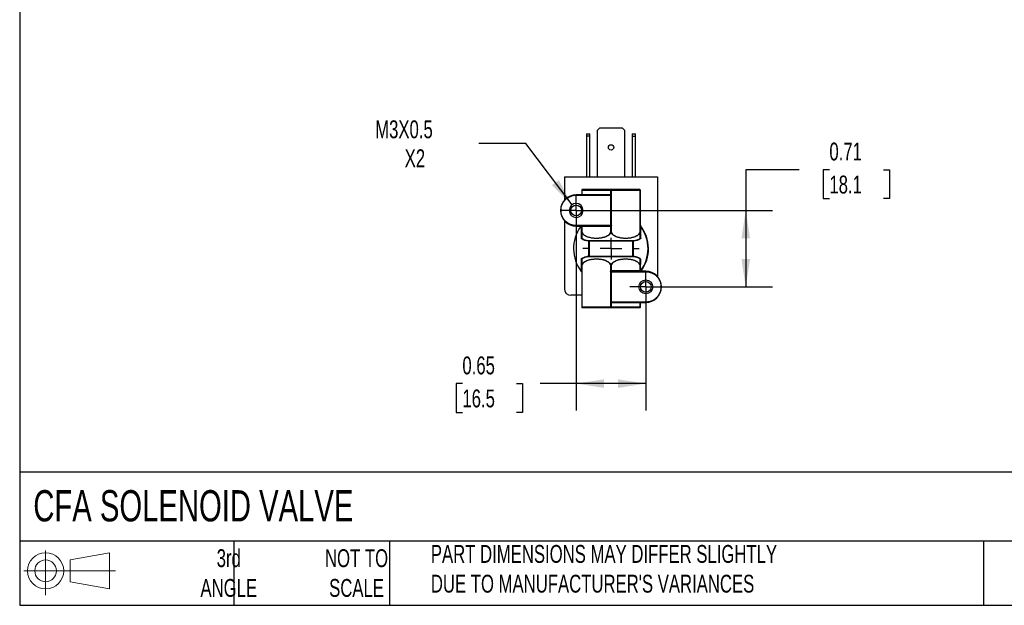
# Model space of a CAD drawing. Header units: inches. Extents: x 0.5 to 21.5, y 0.5 to 16.5.
# Tile 1 of 7: x 0.5 to 9.7, y 0.5 to 6. Entities that reach past the tile are written whole.
import ezdxf

# ---------------------------------------------------------------- set-up
doc = ezdxf.new("R2010")
doc.units = ezdxf.units.IN
doc.header["$LTSCALE"] = 2
doc.header["$MEASUREMENT"] = 0
doc.linetypes.add('SLD-Center', pattern=[0.75, 0.6, -0.05, 0.05, -0.05])
doc.linetypes.add('SLD-Solid', pattern=[0])
doc.layers.add('CENTER', color=40, linetype='SLD-Center')
doc.layers.add('SLD-DEFPOINTS', color=7, linetype='Continuous')
doc.layers.add('DIMENSIONS', color=140, linetype='SLD-Solid', lineweight=25)
doc.layers.add('TEXT', color=140, linetype='SLD-Solid', lineweight=25)
doc.styles.add('SLDTEXTSTYLE0', font='TXT', dxfattribs={"width": 0.7})
doc.dimstyles.new('SLDDIMSTYLE0', dxfattribs={"dimtxt": 0.169922, "dimasz": 0.26, "dimexe": 0, "dimexo": 0.0625, "dimgap": 0.04248, "dimtad": 0, "dimtih": 1, "dimtoh": 1, "dimrnd": 1e-09, "dimdsep": 46, "dimtxsty": 'SLDTEXTSTYLE0', "dimsah": 1, "dimcen": 0.09, "dimadec": 0, "dimazin": 2, "dimtfac": 1, "dimtofl": 0, "dimtmove": 0, "dimatfit": 3, "dimfxl": 0, "dimfrac": 2, "dimtolj": 1, "dimtzin": 12, "dimarcsym": 0})
doc.dimstyles.new('SLDDIMSTYLE6', dxfattribs={"dimtxt": 0.169922, "dimasz": 0.26, "dimexe": 0, "dimexo": 0.0625, "dimgap": 0.04248, "dimtad": 0, "dimtih": 1, "dimtoh": 1, "dimrnd": 1e-09, "dimzin": 12, "dimdsep": 46, "dimtxsty": 'SLDTEXTSTYLE0', "dimsah": 1, "dimcen": 0, "dimadec": 0, "dimazin": 3, "dimtfac": 1, "dimtofl": 0, "dimtmove": 0, "dimatfit": 3, "dimfxl": 0, "dimfrac": 2, "dimtolj": 1, "dimtzin": 12, "dimarcsym": 0})

# ---------------------------------------------------------------- blocks, each defined once
blk = doc.blocks.new('Block11')
at = {"color": 7, "linetype": 'SLD-Solid', "lineweight": 18}
for p, q in [((0.2038, 0.4182), (0.2038, 0)), ((0.4315, 0.3281), (0.8012, 0.3962)), ((0.8012, 0.3962), (0.8012, 0.0576)), ((0.4315, 0.1257), (0.4315, 0.3281)), ((0, 0.2269), (0.8562, 0.2269)), ((0.4315, 0.1257), (0.8012, 0.0576))]:
    blk.add_line(p, q, dxfattribs=at)
for radius in [0.1693, 0.1012]:
    blk.add_circle((0.2038, 0.2269), radius, dxfattribs=at)
blk = doc.blocks.new('Block12')
at = {"layer": 'SLD-DEFPOINTS'}
blk.add_blockref('Block11', (0, 0), dxfattribs=at)
blk = doc.blocks.new('_D_9')
at = {"layer": 'DIMENSIONS'}
for p, q in [((5.6975, 4.0863), (5.6975, 2.3197)), ((6.3475, 3.3723), (6.3475, 2.3197)), ((4.6344, 2.5697), (4.5773, 2.5697)), ((4.5773, 2.5697), (4.5773, 2.2996)), ((5.1393, 2.5697), (5.1964, 2.5697)), ((5.1964, 2.5697), (5.1964, 2.2996)), ((5.6975, 2.5697), (5.3611, 2.5697)), ((6.3475, 2.5697), (5.6975, 2.5697)), ((4.5773, 2.2996), (4.6344, 2.2996)), ((5.1964, 2.2996), (5.1393, 2.2996))]:
    blk.add_line(p, q, dxfattribs=at)
for points in [[(5.6975, 2.5697), (5.9575, 2.5297), (5.9575, 2.6097)], [(6.3475, 2.5697), (6.0875, 2.6097), (6.0875, 2.5297)]]:
    blk.add_solid(points, dxfattribs=at)
at = {"layer": 'DIMENSIONS', "char_height": 0.16667, "attachment_point": 1, "style": 'SLDTEXTSTYLE0'}
for s, insert in [('0.65', (4.6344, 2.8226)), ('16.5', (4.6344, 2.5145))]:
    blk.add_mtext(s, dxfattribs=dict(at, insert=insert))
blk = doc.blocks.new('_D_10')
at = {"layer": 'DIMENSIONS'}
for p, q in [((7.7809, 4.5663), (7.2809, 4.5663)), ((7.2809, 4.5663), (7.2809, 4.1863)), ((8.062, 4.5663), (8.0049, 4.5663)), ((8.0049, 4.5663), (8.0049, 4.2963)), ((8.5669, 4.5663), (8.624, 4.5663)), ((8.624, 4.5663), (8.624, 4.2963)), ((8.0049, 4.2963), (8.062, 4.2963)), ((8.624, 4.2963), (8.5669, 4.2963)), ((5.7975, 4.1863), (7.5309, 4.1863)), ((7.2809, 4.1863), (7.2809, 3.4723)), ((6.4475, 3.4723), (7.5309, 3.4723))]:
    blk.add_line(p, q, dxfattribs=at)
for points in [[(7.2809, 4.1863), (7.2409, 3.9263), (7.3209, 3.9263)], [(7.2809, 3.4723), (7.3209, 3.7323), (7.2409, 3.7323)]]:
    blk.add_solid(points, dxfattribs=at)
at = {"layer": 'DIMENSIONS', "char_height": 0.16667, "attachment_point": 1, "style": 'SLDTEXTSTYLE0'}
for s, insert in [('0.71', (8.062, 4.8192)), ('18.1', (8.062, 4.5111))]:
    blk.add_mtext(s, dxfattribs=dict(at, insert=insert))
blk = doc.blocks.new('_D_11')
at = {"layer": 'DIMENSIONS'}
for p, q in [((5.227, 4.8117), (4.7895, 4.8117)), ((5.6584, 4.2383), (5.227, 4.8117))]:
    blk.add_line(p, q, dxfattribs=at)
blk.add_solid([(5.6584, 4.2383), (5.5341, 4.4701), (5.4702, 4.422)], dxfattribs=at)
at = {"layer": 'DIMENSIONS', "char_height": 0.16667, "attachment_point": 1, "style": 'SLDTEXTSTYLE0'}
for s, insert in [('M3X0.5', (3.8201, 5.0266)), ('X2', (4.0955, 4.7565))]:
    blk.add_mtext(s, dxfattribs=dict(at, insert=insert))
blk = doc.blocks.new('SW_CENTERMARKSYMBOL_4')
at = {"layer": 'CENTER', "color": 0}
for p, q in [((0, 0.2), (0, 0.2635)), ((0, 0), (0, 0.1)), ((-0.2, 0), (-0.2635, 0)), ((0, 0), (-0.1, 0)), ((0, 0), (0, -0.1)), ((0, 0), (0.1, 0)), ((0.2, 0), (0.2635, 0)), ((0, -0.2), (0, -0.2635))]:
    blk.add_line(p, q, dxfattribs=at)
blk = doc.blocks.new('SW_CENTERMARKSYMBOL_5')
at = {"layer": 'CENTER', "color": 0}
for p, q in [((0, 0.1), (0, 0.15)), ((0, 0), (0, 0.1)), ((-0.1, 0), (-0.15, 0)), ((0, 0), (-0.1, 0)), ((0, 0), (0, -0.1)), ((0, 0), (0.1, 0)), ((0.1, 0), (0.15, 0)), ((0, -0.1), (0, -0.15))]:
    blk.add_line(p, q, dxfattribs=at)
blk = doc.blocks.new('SW_CENTERMARKSYMBOL_6')
at = {"layer": 'CENTER', "color": 0}
for p, q in [((0, 0.1), (0, 0.15)), ((0, 0), (0, 0.1)), ((-0.1, 0), (-0.15, 0)), ((0, 0), (-0.1, 0)), ((0, 0), (0, -0.1)), ((0, 0), (0.1, 0)), ((0.1, 0), (0.15, 0)), ((0, -0.1), (0, -0.15))]:
    blk.add_line(p, q, dxfattribs=at)

msp = doc.modelspace()

# ---------------------------------------------------------------- linework, layer by layer
for p, q in [((5.7925, 4.9006), (5.8235, 4.9006)), ((5.7925, 4.9006), (5.7925, 4.8794)), ((5.7925, 4.8794), (5.7925, 4.4986)), ((5.8235, 4.8794), (5.7925, 4.8794)), ((5.8235, 4.8794), (5.8235, 4.9006)), ((5.8235, 4.4986), (5.8235, 4.8794)), ((5.8975, 4.9354), (5.9187, 4.9566)), ((5.8975, 4.4986), (5.8975, 4.9354)), ((5.9187, 4.9566), (6.1263, 4.9566)), ((6.1263, 4.9566), (6.1475, 4.9354)), ((6.1475, 4.9354), (6.1475, 4.4986)), ((6.2215, 4.9006), (6.2525, 4.9006)), ((6.2215, 4.9006), (6.2215, 4.8794)), ((6.2215, 4.8794), (6.2215, 4.4986)), ((6.2215, 4.8794), (6.2525, 4.8794)), ((6.2525, 4.8794), (6.2525, 4.9006)), ((6.2525, 4.4986), (6.2525, 4.8794)), ((5.5875, 4.4986), (5.5875, 4.2823)), ((5.5875, 4.4986), (6.4575, 4.4986)), ((6.4575, 4.4986), (6.4575, 3.5683)), ((5.6975, 4.3283), (5.6975, 4.3323)), ((6.0076, 4.3323), (5.6975, 4.3323)), ((5.6975, 4.3283), (6.0179, 4.3283)), ((5.7485, 4.3763), (5.7525, 4.3763)), ((5.7485, 4.3763), (5.7485, 4.3363)), ((5.7485, 4.3363), (5.7525, 4.3363)), ((5.7525, 4.3363), (5.7525, 4.3763)), ((5.7525, 4.3763), (6.0185, 4.3763)), ((5.7525, 4.3363), (6.0096, 4.3363)), ((6.0205, 4.3803), (5.7545, 4.3803)), ((6.0179, 4.3283), (6.0179, 4.3311)), ((6.0179, 4.3283), (6.0179, 4.0443)), ((6.0264, 4.3283), (6.0179, 4.3283)), ((6.0185, 4.3763), (6.0185, 4.3345)), ((6.0185, 4.3763), (6.0265, 4.3763)), ((6.2905, 4.3803), (6.0245, 4.3803)), ((6.0264, 4.3283), (6.0264, 4.3323)), ((6.0264, 4.3323), (6.0265, 4.3323)), ((6.0264, 4.0443), (6.0264, 4.3283)), ((6.0265, 4.3323), (6.0265, 4.3763)), ((6.0265, 4.3763), (6.2925, 4.3763)), ((6.2925, 4.3763), (6.2925, 3.9757)), ((6.2965, 4.3763), (6.2925, 4.3763)), ((6.2965, 3.9757), (6.2965, 4.3763)), ((5.5875, 4.0903), (5.5875, 3.4546)), ((6.0179, 4.0443), (5.6975, 4.0443)), ((5.6975, 4.0403), (5.6975, 4.0443)), ((5.6975, 4.0403), (6.0076, 4.0403)), ((5.7445, 4.0403), (5.7445, 3.9282)), ((5.7525, 4.0363), (5.7485, 4.0363)), ((5.7485, 4.0363), (5.7485, 3.9757)), ((5.7525, 3.9757), (5.7525, 4.0363)), ((6.0096, 4.0363), (5.7525, 4.0363)), ((6.0179, 4.0416), (6.0179, 4.0443)), ((6.0185, 4.0382), (6.0185, 3.9757)), ((6.0264, 4.0403), (6.0264, 4.0443)), ((6.0265, 4.0403), (6.0264, 4.0403)), ((6.0265, 3.9757), (6.0265, 4.0403)), ((6.3005, 4.0353), (6.2965, 4.0353)), ((6.3005, 3.9282), (6.3005, 4.0353)), ((5.7445, 3.9282), (5.7485, 3.9282)), ((5.748, 3.9215), (5.7503, 3.9249)), ((5.8135, 3.9004), (5.8175, 3.9004)), ((5.8135, 3.9004), (5.8135, 3.7583)), ((5.8137, 3.9044), (6.2313, 3.9044)), ((6.2275, 3.9004), (5.8175, 3.9004)), ((5.8175, 3.9004), (5.8175, 3.7583)), ((6.2275, 3.7583), (6.2275, 3.9004)), ((6.2275, 3.9004), (6.2315, 3.9004)), ((6.2315, 3.7583), (6.2315, 3.9004)), ((6.297, 3.9215), (6.2947, 3.9249)), ((5.7445, 3.7347), (5.7445, 3.6167)), ((5.7485, 3.6829), (5.7485, 3.2823)), ((5.7525, 3.2823), (5.7525, 3.6829)), ((5.8175, 3.7583), (5.8135, 3.7583)), ((6.2313, 3.7543), (5.8137, 3.7543)), ((5.8175, 3.7583), (6.2275, 3.7583)), ((6.0185, 3.6829), (6.0185, 3.6183)), ((6.0265, 3.6227), (6.0265, 3.6829)), ((6.2315, 3.7583), (6.2275, 3.7583)), ((6.2925, 3.6829), (6.2925, 3.6263)), ((6.2965, 3.6263), (6.2965, 3.6829)), ((6.0185, 3.6183), (6.0186, 3.6183)), ((6.0186, 3.6183), (6.0186, 3.6144)), ((6.0186, 3.6144), (6.0186, 3.3303)), ((6.0271, 3.6165), (6.0271, 3.6143)), ((6.0271, 3.3303), (6.0271, 3.6143)), ((6.0271, 3.6143), (6.3475, 3.6143)), ((6.0414, 3.6263), (6.2925, 3.6263)), ((6.3475, 3.6183), (6.0454, 3.6183)), ((6.2925, 3.6263), (6.2965, 3.6263)), ((6.3475, 3.6143), (6.3475, 3.6183)), ((5.7485, 3.3946), (5.6475, 3.3946)), ((6.0185, 3.3263), (6.0185, 3.2823)), ((6.0186, 3.3263), (6.0185, 3.3263)), ((6.0186, 3.3303), (6.0271, 3.3303)), ((6.0186, 3.3303), (6.0186, 3.3263)), ((6.0265, 3.2823), (6.0265, 3.3267)), ((6.3475, 3.3303), (6.0271, 3.3303)), ((6.0271, 3.3303), (6.0271, 3.3266)), ((6.0294, 3.3263), (6.3475, 3.3263)), ((6.2925, 3.3263), (6.2925, 3.2823)), ((6.2965, 3.2823), (6.2965, 3.3263)), ((6.3475, 3.3303), (6.3475, 3.3263)), ((5.7485, 3.2823), (5.7525, 3.2823)), ((6.0185, 3.2823), (5.7525, 3.2823)), ((5.7545, 3.2783), (5.7525, 3.2783)), ((6.0205, 3.2783), (5.7545, 3.2783)), ((6.0265, 3.2823), (6.0185, 3.2823)), ((6.0245, 3.2783), (6.0205, 3.2783)), ((6.2905, 3.2783), (6.0245, 3.2783)), ((6.2925, 3.2823), (6.0265, 3.2823)), ((6.2925, 3.2783), (6.2905, 3.2783)), ((6.2925, 3.2823), (6.2965, 3.2823))]:
    msp.add_line(p, q)
at = {"flags": 128}
for points in [[(5.7505, 4.3323), (5.7509, 4.3324), (5.7513, 4.3326), (5.7516, 4.333), (5.7519, 4.3335), (5.7522, 4.3341), (5.7523, 4.3348), (5.7525, 4.3356), (5.7525, 4.3363)], [(5.7525, 4.3763), (5.7525, 4.3771), (5.7526, 4.3779), (5.7528, 4.3786), (5.7531, 4.3792), (5.7534, 4.3797), (5.7537, 4.38), (5.7541, 4.3803), (5.7545, 4.3803)], [(6.0096, 4.3363), (6.0095, 4.3356), (6.0094, 4.3348), (6.0092, 4.3341), (6.009, 4.3335), (6.0087, 4.333), (6.0083, 4.3326), (6.008, 4.3324), (6.0076, 4.3323)], [(6.0205, 4.3803), (6.0201, 4.3803), (6.0197, 4.38), (6.0194, 4.3797), (6.0191, 4.3792), (6.0188, 4.3786), (6.0186, 4.3779), (6.0185, 4.3771), (6.0185, 4.3763)], [(6.0265, 4.3763), (6.0265, 4.3771), (6.0263, 4.3779), (6.0262, 4.3786), (6.0259, 4.3792), (6.0256, 4.3797), (6.0253, 4.38), (6.0249, 4.3803), (6.0245, 4.3803)], [(6.2905, 4.3803), (6.2909, 4.3803), (6.2913, 4.38), (6.2916, 4.3797), (6.2919, 4.3792), (6.2922, 4.3786), (6.2923, 4.3779), (6.2925, 4.3771), (6.2925, 4.3763)], [(5.7525, 4.0363), (5.7525, 4.0371), (5.7523, 4.0379), (5.7522, 4.0386), (5.7519, 4.0392), (5.7516, 4.0397), (5.7513, 4.04), (5.7509, 4.0403), (5.7505, 4.0403)], [(6.0076, 4.0403), (6.008, 4.0403), (6.0083, 4.04), (6.0087, 4.0397), (6.009, 4.0392), (6.0092, 4.0386), (6.0094, 4.0379), (6.0095, 4.0371), (6.0096, 4.0363)], [(6.3005, 3.9282), (6.2997, 3.9282), (6.299, 3.9282), (6.2983, 3.9282), (6.2977, 3.9282), (6.2972, 3.9282), (6.2968, 3.9282), (6.2966, 3.9282), (6.2965, 3.9282)], [(6.0454, 3.6183), (6.0446, 3.6185), (6.0439, 3.6189), (6.0432, 3.6197), (6.0426, 3.6207), (6.0421, 3.6219), (6.0417, 3.6233), (6.0415, 3.6248), (6.0414, 3.6263)], [(6.2965, 3.6183), (6.2957, 3.6185), (6.295, 3.6189), (6.2943, 3.6197), (6.2937, 3.6207), (6.2932, 3.6219), (6.2928, 3.6233), (6.2926, 3.6248), (6.2925, 3.6263)], [(5.7545, 3.2783), (5.7541, 3.2784), (5.7537, 3.2786), (5.7534, 3.279), (5.7531, 3.2795), (5.7528, 3.2801), (5.7526, 3.2808), (5.7525, 3.2816), (5.7525, 3.2823)], [(6.0205, 3.2783), (6.0201, 3.2784), (6.0197, 3.2786), (6.0194, 3.279), (6.0191, 3.2795), (6.0188, 3.2801), (6.0186, 3.2808), (6.0185, 3.2816), (6.0185, 3.2823)], [(6.0245, 3.2783), (6.0249, 3.2784), (6.0253, 3.2786), (6.0256, 3.279), (6.0259, 3.2795), (6.0262, 3.2801), (6.0263, 3.2808), (6.0265, 3.2816), (6.0265, 3.2823)], [(6.2925, 3.2823), (6.2925, 3.2816), (6.2923, 3.2808), (6.2922, 3.2801), (6.2919, 3.2795), (6.2916, 3.279), (6.2913, 3.2786), (6.2909, 3.2784), (6.2905, 3.2783)]]:
    msp.add_lwpolyline(points, dxfattribs=at)
for centre, radius in [((6.0225, 4.7746), 0.025), ((5.6975, 4.1863), 0.05), ((6.3475, 3.4723), 0.065), ((6.3475, 3.4723), 0.05)]:
    msp.add_circle(centre, radius)
for centre, radius, start, end in [((5.6975, 4.1863), 0.146, 90, 270), ((5.7445, 4.3363), 0.004, 270, 0), ((5.7525, 4.3763), 0.004, 90, 180), ((6.0114, 4.3369), 0.00754, 312.78771, 340.85769), ((6.0101, 4.3372), 0.00996, 321.83813, 339.83313), ((6.2925, 4.3763), 0.004, 0, 90), ((5.6975, 4.1863), 0.065, 0, 180), ((5.6975, 4.1863), 0.065, 180, 0), ((6.3005, 4.0485), 0.004, 180, 218.25057), ((6.0225, 3.8293), 0.35, 144.21497, 217.41216), ((5.7353, 4.0363), 0.004, 324.21497, 90), ((5.7445, 4.0363), 0.004, 0, 90), ((5.7508, 3.9758), 0.00227, 182.10011, 231.25859), ((5.7563, 3.972), 0.00535, 135.21291, 157.05881), ((6.0114, 4.0357), 0.00754, 19.14231, 47.21229), ((6.0101, 4.0355), 0.00996, 20.16687, 38.16187), ((6.0268, 3.9834), 0.0113, 222.96224, 236.16859), ((6.0182, 3.9834), 0.0113, 303.83141, 317.03776), ((6.2887, 3.972), 0.00535, 22.94119, 44.78709), ((6.2942, 3.9758), 0.00227, 308.74141, 357.89989), ((6.0225, 3.8293), 0.35, 323.00471, 38.25057), ((6.0225, 3.8293), 0.346, 322.95188, 36.53742), ((5.8135, 3.9004), 0.004, 359.99498, 88.15261), ((6.2315, 3.9004), 0.004, 91.84739, 180.00502), ((5.7525, 3.7305), 0.004, 123.94219, 179.99955), ((5.7508, 3.6828), 0.00227, 128.74141, 177.89989), ((5.7563, 3.6867), 0.00535, 202.94119, 224.78709), ((5.8135, 3.7583), 0.004, 271.84739, 0.00502), ((6.0268, 3.6752), 0.0113, 123.83141, 137.03776), ((6.0182, 3.6752), 0.0113, 42.96224, 56.16859), ((6.2315, 3.7583), 0.004, 179.99498, 268.15261), ((6.2887, 3.6867), 0.00535, 315.21291, 337.05881), ((6.2925, 3.7305), 0.004, 0.00043, 56.05818), ((6.2942, 3.6828), 0.00227, 2.10011, 51.25859), ((5.7445, 3.6102), 0.004, 0, 38.25057), ((6.0509, 3.6318), 0.0283, 202.85537, 212.74578), ((6.0415, 3.6293), 0.0164, 203.65682, 227.74484), ((6.3045, 3.6263), 0.008, 180, 270), ((6.3475, 3.4723), 0.146, 270, 90), ((5.6475, 3.4546), 0.06, 180, 270), ((5.7525, 3.2823), 0.004, 180, 270), ((6.2925, 3.2823), 0.004, 270, 0)]:
    msp.add_arc(centre, radius, start, end)
for points, knots in [([(5.6975, 4.0443), (5.6789, 4.0443), (5.6603, 4.048), (5.626, 4.0623), (5.6102, 4.0728), (5.5839, 4.0991), (5.5734, 4.1148), (5.5592, 4.1492), (5.5555, 4.1677), (5.5555, 4.2049), (5.5592, 4.2235), (5.5734, 4.2578), (5.5839, 4.2736), (5.6102, 4.2999), (5.626, 4.3104), (5.6603, 4.3246), (5.6789, 4.3283), (5.6975, 4.3283)], [0, 0, 0, 0, 0.125, 0.125, 0.25, 0.25, 0.375, 0.375, 0.5, 0.5, 0.625, 0.625, 0.75, 0.75, 0.875, 0.875, 1, 1, 1, 1]), ([(6.0165, 4.3314), (6.0158, 4.3315), (6.0141, 4.3319), (6.0111, 4.3322), (6.0089, 4.3323), (6.0076, 4.3323)], [0, 0, 0, 0, 0.238634, 0.571915, 1, 1, 1, 1]), ([(6.0195, 4.3338), (6.0198, 4.3335), (6.0206, 4.333), (6.0218, 4.3321), (6.023, 4.3312), (6.0246, 4.33), (6.0257, 4.329), (6.0264, 4.3283)], [0, 0, 0, 0, 0.150087, 0.317094, 0.501235, 0.643129, 1, 1, 1, 1]), ([(5.7485, 3.9757), (5.7485, 3.9763), (5.7487, 3.9769), (5.7504, 3.9769), (5.7516, 3.9763), (5.7525, 3.9757)], [0, 0, 0, 0, 0.5, 0.5, 1, 1, 1, 1]), ([(5.7485, 3.9282), (5.7485, 3.9283), (5.7485, 3.9291), (5.7485, 3.9322), (5.7485, 3.9346), (5.7485, 3.9414), (5.7485, 3.9459), (5.7485, 3.9582), (5.7485, 3.9658), (5.7485, 3.9757)], [0, 0, 0, 0, 0.25, 0.25, 0.5, 0.5, 0.75, 0.75, 1, 1, 1, 1]), ([(5.7514, 3.9741), (5.7511, 3.9744), (5.7506, 3.9749), (5.7498, 3.9754), (5.7494, 3.9749), (5.7494, 3.9744), (5.7493, 3.9741)], [0, 0, 0, 0, 0.253213, 0.499323, 0.745698, 1, 1, 1, 1]), ([(5.7493, 3.9741), (5.7494, 3.9728), (5.7494, 3.9703), (5.7494, 3.9668), (5.7495, 3.9635), (5.7495, 3.9593), (5.7496, 3.9545), (5.7497, 3.9479), (5.7498, 3.9409), (5.7499, 3.9348), (5.7501, 3.9302), (5.7502, 3.9272), (5.7503, 3.9254), (5.7503, 3.925), (5.7503, 3.9249)], [0, 0, 0, 0, 0.031384, 0.062925, 0.09467, 0.126659, 0.188631, 0.252473, 0.375849, 0.503081, 0.626709, 0.752599, 0.875903, 1, 1, 1, 1]), ([(6.0205, 3.9741), (6.0193, 3.9727), (6.017, 3.9698), (6.0132, 3.9659), (6.0092, 3.9621), (6.0051, 3.9585), (6.0007, 3.9552), (5.9961, 3.952), (5.9877, 3.9468), (5.9749, 3.9404), (5.9577, 3.9342), (5.9399, 3.9298), (5.9162, 3.9259), (5.8864, 3.9241), (5.8564, 3.9259), (5.8326, 3.9298), (5.8147, 3.9342), (5.7973, 3.9404), (5.7832, 3.9474), (5.7725, 3.9543), (5.7648, 3.9602), (5.7577, 3.9667), (5.7534, 3.9716), (5.7514, 3.9741)], [0, 0, 0, 0, 0.017452, 0.03506, 0.052858, 0.070874, 0.089135, 0.107665, 0.126487, 0.188273, 0.252032, 0.313857, 0.376804, 0.500059, 0.623655, 0.68661, 0.748451, 0.81207, 0.873732, 0.90642, 0.938269, 0.96941, 1, 1, 1, 1]), ([(5.7525, 3.9757), (5.7608, 3.9656), (5.7706, 3.9578), (5.792, 3.9454), (5.8033, 3.9409), (5.8263, 3.9341), (5.8382, 3.9318), (5.8619, 3.9288), (5.8737, 3.9282), (5.8973, 3.9282), (5.9091, 3.9288), (5.9326, 3.9318), (5.9444, 3.934), (5.9676, 3.9408), (5.9789, 3.9453), (6.0004, 3.9578), (6.0102, 3.9656), (6.0185, 3.9757)], [0, 0, 0, 0, 0.125, 0.125, 0.25, 0.25, 0.375, 0.375, 0.5, 0.5, 0.625, 0.625, 0.75, 0.75, 0.875, 0.875, 1, 1, 1, 1]), ([(6.0076, 4.0403), (6.0094, 4.0404), (6.0124, 4.0405), (6.0153, 4.041), (6.0165, 4.0413)], [0, 0, 0, 0, 0.606556, 1, 1, 1, 1]), ([(6.0179, 4.0416), (6.0186, 4.0418), (6.02, 4.0422), (6.0219, 4.0427), (6.0238, 4.0433), (6.0252, 4.0438), (6.0261, 4.0441), (6.0263, 4.0442), (6.0264, 4.0443), (6.0264, 4.0443)], [0, 0, 0, 0, 0.241355, 0.457243, 0.645083, 0.894095, 0.970073, 0.990707, 1, 1, 1, 1]), ([(6.0185, 3.9757), (6.0189, 3.976), (6.0197, 3.9764), (6.0211, 3.9768), (6.0227, 3.977), (6.0247, 3.9767), (6.0259, 3.9761), (6.0265, 3.9757)], [0, 0, 0, 0, 0.1792306, 0.3447147, 0.5009468, 0.7374684, 1, 1, 1, 1]), ([(6.0264, 4.0443), (6.0259, 4.0438), (6.0248, 4.0429), (6.0231, 4.0415), (6.0212, 4.0401), (6.02, 4.0393), (6.0195, 4.0389)], [0, 0, 0, 0, 0.251289, 0.503729, 0.757075, 1, 1, 1, 1]), ([(6.0245, 3.9741), (6.0243, 3.9744), (6.0237, 3.9749), (6.0225, 3.9754), (6.0213, 3.9749), (6.0207, 3.9744), (6.0205, 3.9741)], [0, 0, 0, 0, 0.2532134, 0.4993233, 0.7456976, 1, 1, 1, 1]), ([(6.2936, 3.9741), (6.2925, 3.9727), (6.2901, 3.9698), (6.2863, 3.9659), (6.2823, 3.9621), (6.278, 3.9585), (6.2736, 3.9552), (6.269, 3.952), (6.2605, 3.9468), (6.2476, 3.9404), (6.2302, 3.9342), (6.2123, 3.9298), (6.1885, 3.9259), (6.1586, 3.9241), (6.1287, 3.9259), (6.1049, 3.9298), (6.0872, 3.9342), (6.07, 3.9404), (6.056, 3.9474), (6.0454, 3.9543), (6.0378, 3.9602), (6.0307, 3.9667), (6.0266, 3.9716), (6.0245, 3.9741)], [0, 0, 0, 0, 0.017452, 0.03506, 0.052858, 0.070874, 0.089135, 0.107665, 0.126487, 0.188273, 0.252032, 0.313857, 0.376804, 0.500059, 0.623655, 0.68661, 0.748451, 0.81207, 0.873732, 0.90642, 0.938269, 0.96941, 1, 1, 1, 1]), ([(6.0265, 3.9757), (6.0348, 3.9656), (6.0446, 3.9578), (6.066, 3.9454), (6.0773, 3.9409), (6.1003, 3.9341), (6.1122, 3.9318), (6.1359, 3.9288), (6.1477, 3.9282), (6.1713, 3.9282), (6.1831, 3.9288), (6.2066, 3.9318), (6.2184, 3.934), (6.2416, 3.9408), (6.2529, 3.9453), (6.2744, 3.9578), (6.2842, 3.9656), (6.2925, 3.9757)], [0, 0, 0, 0, 0.125, 0.125, 0.25, 0.25, 0.375, 0.375, 0.5, 0.5, 0.625, 0.625, 0.75, 0.75, 0.875, 0.875, 1, 1, 1, 1]), ([(6.2925, 3.9757), (6.2929, 3.976), (6.2937, 3.9764), (6.2947, 3.9768), (6.2956, 3.977), (6.2964, 3.9767), (6.2964, 3.9761), (6.2965, 3.9757)], [0, 0, 0, 0, 0.179231, 0.344715, 0.500947, 0.737468, 1, 1, 1, 1]), ([(6.2957, 3.9741), (6.2956, 3.9744), (6.2956, 3.9749), (6.2952, 3.9754), (6.2944, 3.9749), (6.2939, 3.9744), (6.2936, 3.9741)], [0, 0, 0, 0, 0.253213, 0.499323, 0.745698, 1, 1, 1, 1]), ([(6.2947, 3.9249), (6.2947, 3.9249), (6.2947, 3.925), (6.2948, 3.9255), (6.2948, 3.9263), (6.2948, 3.9277), (6.2949, 3.9302), (6.295, 3.9348), (6.2952, 3.9409), (6.2953, 3.9479), (6.2954, 3.9545), (6.2955, 3.9603), (6.2956, 3.9667), (6.2956, 3.9716), (6.2957, 3.9741)], [0, 0, 0, 0, 0.062256, 0.124103, 0.185757, 0.247427, 0.373307, 0.496949, 0.624171, 0.74756, 0.811391, 0.873376, 0.937088, 1, 1, 1, 1]), ([(6.2965, 3.9757), (6.2965, 3.9658), (6.2965, 3.9582), (6.2965, 3.9459), (6.2965, 3.9414), (6.2965, 3.9346), (6.2965, 3.9322), (6.2965, 3.9291), (6.2965, 3.9283), (6.2965, 3.9282)], [0, 0, 0, 0, 0.25, 0.25, 0.5, 0.5, 0.75, 0.75, 1, 1, 1, 1]), ([(6.2974, 4.046), (6.2974, 4.046), (6.2974, 4.0459), (6.2976, 4.0453), (6.2978, 4.0445), (6.2981, 4.0434), (6.2987, 4.0416), (6.2995, 4.0389), (6.3001, 4.0366), (6.3005, 4.0353)], [0, 0, 0, 0, 0.056443, 0.124096, 0.209001, 0.314221, 0.441296, 0.671861, 1, 1, 1, 1]), ([(5.8135, 3.9004), (5.8018, 3.9008), (5.7904, 3.9028), (5.7682, 3.9099), (5.7576, 3.9151), (5.748, 3.9215)], [0, 0, 0, 0, 0.5, 0.5, 1, 1, 1, 1]), ([(5.7503, 3.9249), (5.7521, 3.9237), (5.7558, 3.9212), (5.7616, 3.9181), (5.7674, 3.9152), (5.7732, 3.9127), (5.7791, 3.9106), (5.785, 3.9088), (5.7908, 3.9073), (5.7966, 3.9061), (5.8024, 3.9052), (5.808, 3.9047), (5.8118, 3.9045), (5.8137, 3.9044)], [0, 0, 0, 0, 0.098898, 0.196198, 0.291901, 0.386006, 0.478513, 0.569422, 0.658733, 0.746447, 0.832563, 0.91708, 1, 1, 1, 1]), ([(5.8137, 3.9044), (5.8137, 3.9044), (5.8137, 3.9043), (5.8136, 3.9035), (5.8136, 3.9022), (5.8136, 3.901), (5.8135, 3.9004)], [0, 0, 0, 0, 0.199308, 0.432502, 0.699459, 1, 1, 1, 1]), ([(6.2313, 3.9044), (6.2336, 3.9045), (6.2382, 3.9047), (6.2452, 3.9056), (6.2523, 3.9068), (6.2594, 3.9086), (6.2666, 3.9108), (6.2737, 3.9135), (6.2809, 3.9167), (6.2879, 3.9205), (6.2924, 3.9234), (6.2947, 3.9249)], [0, 0, 0, 0, 0.101564, 0.205515, 0.311853, 0.420578, 0.53169, 0.645187, 0.761072, 0.879343, 1, 1, 1, 1]), ([(6.2315, 3.9004), (6.2314, 3.9008), (6.2314, 3.9017), (6.2314, 3.9027), (6.2314, 3.9035), (6.2313, 3.9041), (6.2313, 3.9043), (6.2313, 3.9044), (6.2313, 3.9044)], [0, 0, 0, 0, 0.204401, 0.393736, 0.567978, 0.727109, 0.871118, 1, 1, 1, 1]), ([(6.297, 3.9215), (6.2874, 3.9151), (6.2768, 3.9099), (6.2546, 3.9028), (6.2432, 3.9008), (6.2315, 3.9004)], [0, 0, 0, 0, 0.5, 0.5, 1, 1, 1, 1]), ([(5.7445, 3.7347), (5.7544, 3.7418), (5.7655, 3.7476), (5.789, 3.7556), (5.8011, 3.7579), (5.8135, 3.7583)], [0, 0, 0, 0, 0.5, 0.5, 1, 1, 1, 1]), ([(5.7485, 3.7305), (5.7485, 3.7305), (5.748, 3.731), (5.7465, 3.7326), (5.7455, 3.7336), (5.7445, 3.7347)], [0, 0, 0, 0, 0.5, 0.5, 1, 1, 1, 1]), ([(5.7445, 3.7347), (5.7459, 3.7344), (5.7473, 3.7342), (5.7495, 3.7339), (5.7502, 3.7338), (5.7503, 3.7338)], [0, 0, 0, 0, 0.5, 0.5, 1, 1, 1, 1]), ([(5.7485, 3.6829), (5.7485, 3.6928), (5.7485, 3.7004), (5.7485, 3.7127), (5.7485, 3.7172), (5.7485, 3.7241), (5.7485, 3.7264), (5.7485, 3.7296), (5.7485, 3.7303), (5.7485, 3.7305)], [0, 0, 0, 0, 0.25, 0.25, 0.5, 0.5, 0.75, 0.75, 1, 1, 1, 1]), ([(5.7525, 3.6829), (5.7521, 3.6827), (5.7513, 3.6822), (5.7503, 3.6819), (5.7494, 3.6817), (5.7486, 3.682), (5.7485, 3.6826), (5.7485, 3.6829)], [0, 0, 0, 0, 0.1792306, 0.3447147, 0.5009468, 0.7374684, 1, 1, 1, 1]), ([(5.7503, 3.7338), (5.7503, 3.7337), (5.7503, 3.7336), (5.7502, 3.7331), (5.7502, 3.7323), (5.7502, 3.7309), (5.7501, 3.7284), (5.7499, 3.7239), (5.7498, 3.7177), (5.7497, 3.7108), (5.7496, 3.7041), (5.7495, 3.6983), (5.7494, 3.692), (5.7494, 3.687), (5.7493, 3.6846)], [0, 0, 0, 0, 0.062678, 0.124932, 0.186979, 0.249034, 0.37469, 0.498081, 0.625042, 0.748136, 0.81182, 0.873661, 0.937231, 1, 1, 1, 1]), ([(5.7493, 3.6846), (5.7494, 3.6843), (5.7494, 3.6837), (5.7498, 3.6833), (5.7506, 3.6837), (5.7511, 3.6843), (5.7514, 3.6846)], [0, 0, 0, 0, 0.253213, 0.499323, 0.745698, 1, 1, 1, 1]), ([(5.8137, 3.7543), (5.8114, 3.7542), (5.8068, 3.7539), (5.7998, 3.7531), (5.7927, 3.7518), (5.7856, 3.7501), (5.7784, 3.7479), (5.7712, 3.7452), (5.7641, 3.7419), (5.7571, 3.7382), (5.7525, 3.7353), (5.7503, 3.7338)], [0, 0, 0, 0, 0.10154, 0.205473, 0.311799, 0.420518, 0.531629, 0.645133, 0.761029, 0.879318, 1, 1, 1, 1]), ([(5.7514, 3.6846), (5.7525, 3.686), (5.7549, 3.6888), (5.7587, 3.6928), (5.7627, 3.6966), (5.767, 3.7001), (5.7714, 3.7035), (5.776, 3.7067), (5.7845, 3.7119), (5.7974, 3.7183), (5.8148, 3.7245), (5.8327, 3.7289), (5.8565, 3.7328), (5.8864, 3.7345), (5.9163, 3.7328), (5.94, 3.7289), (5.9578, 3.7244), (5.975, 3.7183), (5.989, 3.7113), (5.9996, 3.7044), (6.0072, 3.6985), (6.0143, 3.692), (6.0184, 3.687), (6.0205, 3.6846)], [0, 0, 0, 0, 0.017452, 0.03506, 0.052858, 0.070874, 0.089135, 0.107665, 0.126487, 0.188273, 0.252032, 0.313857, 0.376804, 0.500059, 0.623655, 0.68661, 0.748451, 0.81207, 0.873732, 0.90642, 0.938269, 0.96941, 1, 1, 1, 1]), ([(6.0185, 3.6829), (6.0102, 3.6931), (6.0004, 3.7008), (5.979, 3.7133), (5.9677, 3.7178), (5.9446, 3.7246), (5.9328, 3.7269), (5.9091, 3.7298), (5.8973, 3.7305), (5.8737, 3.7305), (5.8619, 3.7298), (5.8384, 3.7269), (5.8266, 3.7246), (5.8034, 3.7178), (5.7921, 3.7133), (5.7706, 3.7008), (5.7608, 3.6931), (5.7525, 3.6829)], [0, 0, 0, 0, 0.125, 0.125, 0.25, 0.25, 0.375, 0.375, 0.5, 0.5, 0.625, 0.625, 0.75, 0.75, 0.875, 0.875, 1, 1, 1, 1]), ([(5.8135, 3.7583), (5.8135, 3.7578), (5.8136, 3.757), (5.8136, 3.7559), (5.8136, 3.7551), (5.8137, 3.7546), (5.8137, 3.7543), (5.8137, 3.7543), (5.8137, 3.7543)], [0, 0, 0, 0, 0.2044006, 0.3937363, 0.5679785, 0.7271092, 0.8711181, 1, 1, 1, 1]), ([(6.0265, 3.6829), (6.0261, 3.6827), (6.0253, 3.6822), (6.0239, 3.6819), (6.0223, 3.6817), (6.0203, 3.682), (6.0191, 3.6826), (6.0185, 3.6829)], [0, 0, 0, 0, 0.179231, 0.344715, 0.500947, 0.737468, 1, 1, 1, 1]), ([(6.0205, 3.6846), (6.0207, 3.6843), (6.0213, 3.6837), (6.0225, 3.6833), (6.0237, 3.6837), (6.0243, 3.6843), (6.0245, 3.6846)], [0, 0, 0, 0, 0.253213, 0.499323, 0.745698, 1, 1, 1, 1]), ([(6.0245, 3.6846), (6.0257, 3.686), (6.028, 3.6888), (6.0318, 3.6928), (6.0357, 3.6966), (6.0399, 3.7001), (6.0443, 3.7035), (6.0489, 3.7067), (6.0573, 3.7119), (6.0701, 3.7183), (6.0873, 3.7245), (6.1051, 3.7289), (6.1287, 3.7328), (6.1586, 3.7345), (6.1886, 3.7328), (6.2124, 3.7289), (6.2303, 3.7244), (6.2477, 3.7183), (6.2618, 3.7113), (6.2725, 3.7044), (6.2802, 3.6985), (6.2873, 3.692), (6.2915, 3.687), (6.2936, 3.6846)], [0, 0, 0, 0, 0.017452, 0.03506, 0.052858, 0.070874, 0.089135, 0.107665, 0.126487, 0.188273, 0.252032, 0.313857, 0.376804, 0.500059, 0.623655, 0.68661, 0.748451, 0.81207, 0.873732, 0.90642, 0.938269, 0.96941, 1, 1, 1, 1]), ([(6.2925, 3.6829), (6.2842, 3.6931), (6.2744, 3.7008), (6.253, 3.7133), (6.2417, 3.7178), (6.2186, 3.7246), (6.2068, 3.7269), (6.1831, 3.7298), (6.1713, 3.7305), (6.1477, 3.7305), (6.1359, 3.7298), (6.1124, 3.7269), (6.1006, 3.7246), (6.0774, 3.7178), (6.0661, 3.7133), (6.0446, 3.7008), (6.0348, 3.6931), (6.0265, 3.6829)], [0, 0, 0, 0, 0.125, 0.125, 0.25, 0.25, 0.375, 0.375, 0.5, 0.5, 0.625, 0.625, 0.75, 0.75, 0.875, 0.875, 1, 1, 1, 1]), ([(6.2313, 3.7543), (6.2313, 3.7543), (6.2313, 3.7544), (6.2314, 3.7551), (6.2314, 3.7564), (6.2314, 3.7576), (6.2315, 3.7583)], [0, 0, 0, 0, 0.199308, 0.432502, 0.699459, 1, 1, 1, 1]), ([(6.2947, 3.7338), (6.2929, 3.735), (6.2892, 3.7374), (6.2834, 3.7406), (6.2776, 3.7435), (6.2718, 3.7459), (6.2659, 3.7481), (6.26, 3.7499), (6.2542, 3.7514), (6.2484, 3.7526), (6.2426, 3.7534), (6.237, 3.754), (6.2332, 3.7542), (6.2313, 3.7543)], [0, 0, 0, 0, 0.0989029, 0.1962071, 0.2919126, 0.3860194, 0.4785274, 0.5694366, 0.6587471, 0.7464587, 0.8325714, 0.9170852, 1, 1, 1, 1]), ([(6.2315, 3.7583), (6.2423, 3.7579), (6.2528, 3.7562), (6.2734, 3.75), (6.2834, 3.7456), (6.2925, 3.74)], [0, 0, 0, 0, 0.5, 0.5, 1, 1, 1, 1]), ([(6.2947, 3.7338), (6.2947, 3.7338), (6.2944, 3.7347), (6.2935, 3.7371), (6.293, 3.7385), (6.2925, 3.74)], [0, 0, 0, 0, 0.5, 0.5, 1, 1, 1, 1]), ([(6.2965, 3.7318), (6.2965, 3.7323), (6.2964, 3.7333), (6.2959, 3.7348), (6.2951, 3.7363), (6.294, 3.7381), (6.293, 3.7393), (6.2925, 3.74)], [0, 0, 0, 0, 0.1592168, 0.3259304, 0.4996242, 0.7133904, 1, 1, 1, 1]), ([(6.2965, 3.6829), (6.2965, 3.6827), (6.2964, 3.6822), (6.296, 3.6819), (6.2954, 3.6817), (6.2942, 3.682), (6.2931, 3.6826), (6.2925, 3.6829)], [0, 0, 0, 0, 0.179231, 0.344715, 0.500947, 0.737468, 1, 1, 1, 1]), ([(6.2936, 3.6846), (6.2939, 3.6843), (6.2944, 3.6837), (6.2952, 3.6833), (6.2956, 3.6837), (6.2956, 3.6843), (6.2957, 3.6846)], [0, 0, 0, 0, 0.253213, 0.499323, 0.745698, 1, 1, 1, 1]), ([(6.2957, 3.6846), (6.2956, 3.686), (6.2956, 3.6887), (6.2956, 3.6926), (6.2955, 3.6963), (6.2955, 3.6998), (6.2954, 3.7031), (6.2954, 3.7063), (6.2953, 3.7114), (6.2952, 3.7178), (6.295, 3.726), (6.2948, 3.7308), (6.2947, 3.7333), (6.2947, 3.7336), (6.2947, 3.7338)], [0, 0, 0, 0, 0.034979, 0.070269, 0.10593, 0.142021, 0.178592, 0.215692, 0.253361, 0.376701, 0.503937, 0.752004, 0.875586, 1, 1, 1, 1]), ([(6.2965, 3.7305), (6.2965, 3.7304), (6.2965, 3.7296), (6.2965, 3.7265), (6.2965, 3.7242), (6.2965, 3.7173), (6.2965, 3.7128), (6.2965, 3.7006), (6.2965, 3.6928), (6.2965, 3.6829)], [0, 0, 0, 0, 0.25, 0.25, 0.5, 0.5, 0.75, 0.75, 1, 1, 1, 1]), ([(6.0186, 3.6144), (6.019, 3.615), (6.02, 3.616), (6.0214, 3.6176), (6.023, 3.6192), (6.0241, 3.6202), (6.0248, 3.6208)], [0, 0, 0, 0, 0.2471158, 0.5006396, 0.7104002, 1, 1, 1, 1]), ([(6.0271, 3.6165), (6.0263, 3.6163), (6.0249, 3.616), (6.023, 3.6156), (6.0214, 3.6152), (6.0202, 3.6149), (6.0194, 3.6146), (6.0189, 3.6145), (6.0186, 3.6144), (6.0186, 3.6144)], [0, 0, 0, 0, 0.255801, 0.476038, 0.65882, 0.803036, 0.90811, 0.973791, 1, 1, 1, 1]), ([(6.0305, 3.6171), (6.0299, 3.617), (6.0288, 3.6168), (6.0276, 3.6166), (6.0271, 3.6165)], [0, 0, 0, 0, 0.509384, 1, 1, 1, 1]), ([(6.0454, 3.6183), (6.0423, 3.6183), (6.0373, 3.6182), (6.0324, 3.6174), (6.0305, 3.6171)], [0, 0, 0, 0, 0.616061, 1, 1, 1, 1]), ([(6.3475, 3.6143), (6.35, 3.6143), (6.3551, 3.6142), (6.3628, 3.6136), (6.3703, 3.6126), (6.3779, 3.6111), (6.3853, 3.6093), (6.3926, 3.6071), (6.4019, 3.6036), (6.4131, 3.5986), (6.4256, 3.5912), (6.4373, 3.5827), (6.4481, 3.5729), (6.4578, 3.5621), (6.4693, 3.5465), (6.4781, 3.5296), (6.484, 3.512), (6.4872, 3.499), (6.4888, 3.4874), (6.4894, 3.4785), (6.4895, 3.474), (6.4895, 3.4723)], [0, 0, 0, 0, 0.034293, 0.068586, 0.102879, 0.137172, 0.171465, 0.205758, 0.240051, 0.305081, 0.370022, 0.435211, 0.500104, 0.565424, 0.63008, 0.759981, 0.820064, 0.879954, 0.939693, 0.977086, 1, 1, 1, 1]), ([(6.4895, 3.4723), (6.4895, 3.4698), (6.4894, 3.4647), (6.4887, 3.4571), (6.4877, 3.4495), (6.4863, 3.442), (6.4844, 3.4345), (6.4822, 3.4272), (6.4788, 3.4179), (6.4737, 3.4068), (6.4664, 3.3942), (6.4578, 3.3825), (6.448, 3.3717), (6.4373, 3.362), (6.4217, 3.3505), (6.4048, 3.3418), (6.3872, 3.3358), (6.3742, 3.3326), (6.3626, 3.331), (6.3537, 3.3304), (6.3492, 3.3304), (6.3475, 3.3303)], [0, 0, 0, 0, 0.034293, 0.068586, 0.102879, 0.137172, 0.171465, 0.205758, 0.240051, 0.305081, 0.370022, 0.435211, 0.500104, 0.565424, 0.63008, 0.759981, 0.820064, 0.879954, 0.939693, 0.977086, 1, 1, 1, 1]), ([(6.0265, 3.3267), (6.0261, 3.3268), (6.0252, 3.3271), (6.0236, 3.3277), (6.022, 3.3284), (6.0202, 3.3293), (6.0191, 3.33), (6.0186, 3.3303)], [0, 0, 0, 0, 0.16513, 0.347068, 0.546522, 0.764029, 1, 1, 1, 1])]:
    msp.add_open_spline(points, degree=3, knots=knots)
for points in [[(5.7545, 4.3803), (5.7533, 4.3803), (5.7525, 4.3803), (5.7525, 4.3803)], [(6.0096, 4.3363), (6.0128, 4.3363), (6.016, 4.3357), (6.0185, 4.3345)], [(6.0179, 4.3311), (6.0175, 4.3312), (6.017, 4.3313), (6.0165, 4.3314)], [(6.0264, 4.3283), (6.0239, 4.3293), (6.0207, 4.3303), (6.0179, 4.3311)], [(6.0185, 4.3345), (6.0188, 4.3342), (6.0191, 4.334), (6.0195, 4.3338)], [(6.0245, 4.3803), (6.0233, 4.3803), (6.0217, 4.3803), (6.0205, 4.3803)], [(6.2925, 4.3803), (6.2925, 4.3803), (6.2917, 4.3803), (6.2905, 4.3803)], [(6.0185, 4.0382), (6.016, 4.037), (6.0128, 4.0363), (6.0096, 4.0363)], [(6.0165, 4.0413), (6.017, 4.0414), (6.0175, 4.0415), (6.0179, 4.0416)], [(6.0264, 4.0443), (6.0239, 4.0443), (6.0209, 4.0443), (6.0179, 4.0443)], [(6.0195, 4.0389), (6.0191, 4.0387), (6.0188, 4.0384), (6.0185, 4.0382)], [(5.748, 3.9215), (5.7458, 3.923), (5.7445, 3.9255), (5.7445, 3.9282)], [(5.7485, 3.9282), (5.7485, 3.9269), (5.7492, 3.9256), (5.7503, 3.9249)], [(6.2947, 3.9249), (6.2958, 3.9256), (6.2965, 3.9269), (6.2965, 3.9282)], [(6.3005, 3.9282), (6.3005, 3.9255), (6.2992, 3.923), (6.297, 3.9215)], [(5.7476, 3.6126), (5.7467, 3.6138), (5.7456, 3.6152), (5.7445, 3.6167)], [(6.0186, 3.6144), (6.0211, 3.6144), (6.0241, 3.6144), (6.0271, 3.6143)], [(6.0248, 3.6208), (6.0254, 3.6214), (6.026, 3.6221), (6.0265, 3.6227)], [(6.0265, 3.6227), (6.0299, 3.6247), (6.0355, 3.6263), (6.0414, 3.6263)], [(6.0265, 3.3267), (6.0267, 3.3267), (6.0269, 3.3266), (6.0271, 3.3266)], [(6.0271, 3.3266), (6.0278, 3.3264), (6.0286, 3.3263), (6.0294, 3.3263)]]:
    msp.add_open_spline(points, degree=3)
at = {"layer": 'TEXT'}
for p, q in [((0.5, 16.5), (0.5, 0.5)), ((21.5, 1.7422), (0.5, 1.7422)), ((21.5, 1.1), (0.5, 1.1)), ((2.5, 1.1), (2.5, 0.5)), ((3.9537, 1.1), (3.9537, 0.5)), ((9.4997, 1.1), (9.4997, 0.5)), ((0.5, 0.5), (21.5, 0.5))]:
    msp.add_line(p, q, dxfattribs=at)

# ---------------------------------------------------------------- block references
at = {"layer": 'CENTER'}
for name, p in [('SW_CENTERMARKSYMBOL_5', (5.6975, 4.1863)), ('SW_CENTERMARKSYMBOL_4', (6.0225, 3.8293)), ('SW_CENTERMARKSYMBOL_6', (6.3475, 3.4723))]:
    msp.add_blockref(name, p, dxfattribs=at)
at = {"layer": 'SLD-DEFPOINTS'}
msp.add_blockref('Block12', (0.5384, 0.5948), dxfattribs=at)

# ---------------------------------------------------------------- texts
at = {"layer": 'TEXT', "style": 'SLDTEXTSTYLE0'}
for s, insert, char_height, attachment_point in [('CFA SOLENOID VALVE', (0.6272, 1.5749), 0.291667, 1), ('3rd^JANGLE', (2.4526, 1.0234), 0.16667, 2), ('NOT TO^JSCALE', (3.6459, 1.0234), 0.166667, 2), ("PART DIMENSIONS MAY DIFFER SLIGHTLY ^JDUE TO MANUFACTURER'S VARIANCES", (4.3401, 1.063), 0.166667, 1)]:
    msp.add_mtext(s, dxfattribs=dict(at, insert=insert, char_height=char_height, attachment_point=attachment_point))

# ---------------------------------------------------------------- dimensions: what is measured, and where the dimension line sits
at = {"layer": 'DIMENSIONS'}
dim = msp.add_radius_dim(center=(5.6975, 4.1863), mpoint=(5.6584, 4.2383), text='M3X0.5\\PX2', dimstyle='SLDDIMSTYLE6', override={"dimpost": '<>'}, dxfattribs=at)
dim.commit()
dim.dimension.update_dxf_attribs({"geometry": '_D_11', "text_midpoint": (4.2423, 4.8117), "dimtype": 164})
dim = msp.add_linear_dim(base=(7.2809, 3.4723), p1=(5.6975, 4.1863), p2=(6.3475, 3.4723), angle=90, dimstyle='SLDDIMSTYLE0', dxfattribs=at)
dim.commit()
dim.dimension.update_dxf_attribs({"geometry": '_D_10', "text_midpoint": (7.2809, 4.5663), "dimtype": 160})
dim = msp.add_linear_dim(base=(5.6975, 2.5697), p1=(6.3475, 3.4723), p2=(5.6975, 4.1863), dimstyle='SLDDIMSTYLE0', dxfattribs=at)
dim.commit()
dim.dimension.update_dxf_attribs({"geometry": '_D_9', "text_midpoint": (4.8868, 2.5697), "dimtype": 160})

doc.saveas('drawing.dxf')
